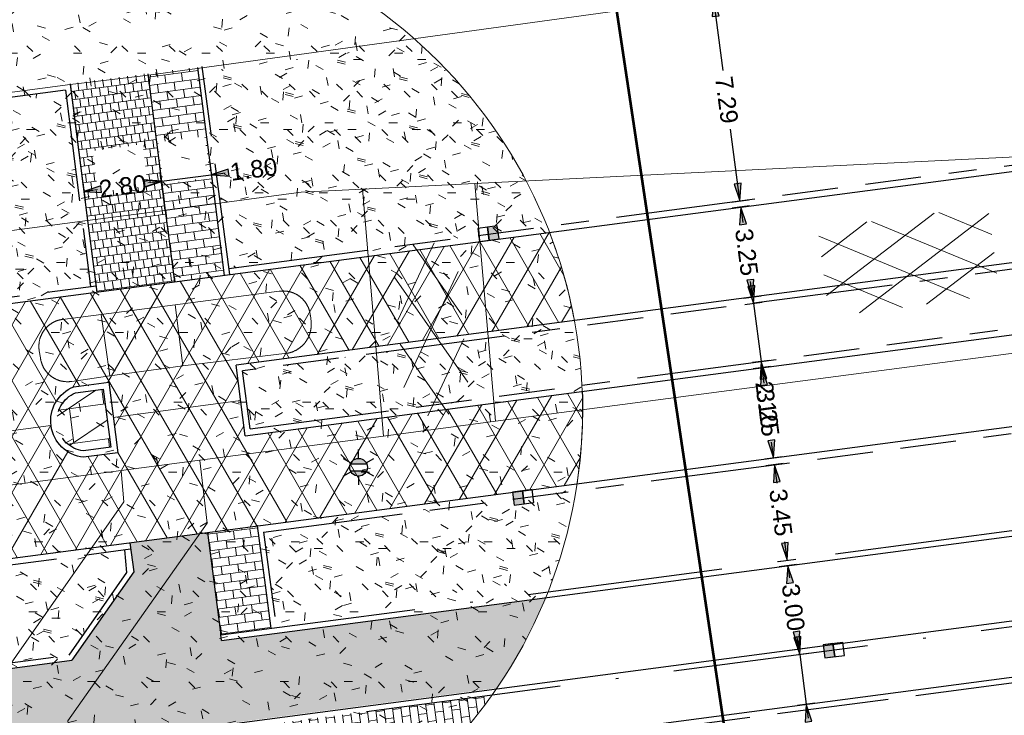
# Model space of a CAD drawing. Header units: metres. Extents: x 231584 to 239351, y 577231 to 577839.
# Tile 9 of 70: x 231854 to 231889, y 577454 to 577479. Entities that reach past the tile are written whole.
import ezdxf

# ---------------------------------------------------------------- set-up
doc = ezdxf.new("R2010")
doc.units = ezdxf.units.M
doc.header["$MEASUREMENT"] = 0
for name, pattern in [('VH-GELEIDEBAND_70_200X150', [11, 7, -2, 0, -2]), ('VH-OPSLUITBAND_100X200_A', [10, 4, -1, 4, -1]), ('VH-RWSBAND_115X225X200', [14, 5, -1, 2, -1, 2, -1, 1, -1])]:
    doc.linetypes.add(name, pattern=pattern)
doc.layers.get('Defpoints').update_dxf_attribs({"color": 6, "lineweight": 0})
for name, color, linetype, lineweight in [('N-WE-GR-GRAS_BERM-A-500', 72, 'Continuous', 13), ('N-WE-IE-MEUBILAIR_WEGMEUBILAIR_LICHTMAST-S', 7, 'Continuous', 30), ('N-WE-RI-HWA_KOLK_RWSKOLK-S', 150, 'Continuous', 30), ('N-WE-VH-KANTOPSLUITING_GELEIDEBAND_70 200X150-G', 30, 'VH-GELEIDEBAND_70_200X150', 30), ('N-WE-VH-KANTOPSLUITING_OPSLUITBAND_100X200-G', 150, 'VH-OPSLUITBAND_100X200_A', 30), ('N-WE-VH-KANTOPSLUITING_TROTTOIRBAND_RWS_115 225X200-G', 6, 'VH-RWSBAND_115X225X200', 30), ('N-WE-VH-KANTVERHARDING-G', 4, 'Continuous', 30), ('N-WE-VH-VERHARDING_CRETEPRINT-AD', 42, 'Continuous', 13), ('N-XX-OB-BEKLEDING_BITUMEN-A-1000', 8, 'Continuous', 13), ('N-XX-VH-VERHARDING_TEGEL_600X300-A', 8, 'Continuous', 13), ('S01', 7, 'Continuous', 0), ('V01', 8, 'Continuous', 0), ('V02', 253, 'Continuous', 0), ('X-XX-AL-DETAIL2-G', 7, 'Continuous', 30), ('X-XX-AL-VERWIJZING_PROFIEL-S', 150, 'Continuous', 30)]:
    doc.layers.add(name, color=color, linetype=linetype, lineweight=lineweight)
doc.layers.add('N-WE-VH-VERHARDING_TEGEL_300X300-A-200', color=7, linetype='Continuous', lineweight=13, true_color=0xff003c)
doc.styles.add('NLCS', font='arial.ttf')
doc.dimstyles.new('LI_ANNOM_S_AR', dxfattribs={"dimtxt": 2.5, "dimasz": 1, "dimexe": 0, "dimexo": 0, "dimgap": 1, "dimtad": 0, "dimzin": 2, "dimdsep": 46, "dimtxsty": 'NLCS', "dimblk": 'StagDimArrow', "dimcen": 0.09, "dimse1": 1, "dimse2": 1, "dimclrd": 1, "dimclre": 1, "dimclrt": 7, "dimazin": 0, "dimtfac": 1, "dimtdec": 0, "dimtmove": 0, "dimatfit": 1, "dimldrblk": 'StagDimArrow', "dimfxl": 1, "dimtolj": 1, "dimtzin": 2, "dimarcsym": 0})

# ---------------------------------------------------------------- blocks, each defined once
blk = doc.blocks.new('StagDimArrow')
at = {"color": 0}
blk.add_line((0, -12.5), (0, 12.5), dxfattribs=at)
blk.add_lwpolyline([(0, 0), (-25, 5), (-25, -5)], close=True, dxfattribs=at)
at = {"color": 0, "extrusion": (0, 0, -1)}
blk.add_solid([(0, 0), (25, 5), (25, -5)], dxfattribs=at)
blk = doc.blocks.new('*D116')
at = {"color": 1, "linetype": 'Continuous', "lineweight": -2, "transparency": 16777216}
for p, q in [((231878.596, 577479.648), (231878.93, 577477.107)), ((231879.54, 577472.465), (231879.206, 577475.006))]:
    blk.add_line(p, q, dxfattribs=at)
at = {"layer": 'Defpoints', "color": 0, "linetype": 'Continuous', "transparency": 16777216}
for p in [(231877.972, 577479.591), (231879.543, 577472.44), (231878.015, 577472.24)]:
    blk.add_point(p, dxfattribs=at)
at = {"color": 1, "linetype": 'Continuous', "lineweight": -2, "transparency": 16777216, "xscale": 0.025, "yscale": 0.025, "zscale": 0.025}
for p, rotation in [((231878.592, 577479.672), 97.48662527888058), ((231879.543, 577472.44), 277.4866252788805)]:
    blk.add_blockref('StagDimArrow', p, dxfattribs=dict(at, rotation=rotation))
at = {"color": 7, "linetype": 'Continuous', "transparency": 16777216, "insert": (231879.068, 577476.056), "char_height": 0.625, "attachment_point": 5, "rotation": 277.4866, "style": 'NLCS'}
blk.add_mtext('\\A1;7.29', dxfattribs=at)
blk = doc.blocks.new('*D118')
at = {"color": 1, "linetype": 'Continuous', "lineweight": -2, "transparency": 16777216}
for p, q in [((231879.575, 577472.193), (231879.645, 577471.661)), ((231879.992, 577469.02), (231879.922, 577469.551))]:
    blk.add_line(p, q, dxfattribs=at)
at = {"layer": 'Defpoints', "color": 0, "linetype": 'Continuous', "transparency": 16777216}
for p in [(231878.044, 577472.017), (231879.996, 577468.995), (231878.467, 577468.794)]:
    blk.add_point(p, dxfattribs=at)
at = {"color": 1, "linetype": 'Continuous', "lineweight": -2, "transparency": 16777216, "xscale": 0.025, "yscale": 0.025, "zscale": 0.025}
for p, rotation in [((231879.572, 577472.217), 97.48662527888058), ((231879.996, 577468.995), 277.4866252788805)]:
    blk.add_blockref('StagDimArrow', p, dxfattribs=dict(at, rotation=rotation))
at = {"color": 7, "linetype": 'Continuous', "transparency": 16777216, "insert": (231879.784, 577470.606), "char_height": 0.625, "attachment_point": 5, "rotation": 277.4866, "style": 'NLCS'}
blk.add_mtext('\\A1;3.25', dxfattribs=at)
blk = doc.blocks.new('*D120')
at = {"color": 1, "linetype": 'Continuous', "lineweight": -2, "transparency": 16777216}
for p, q in [((231880.028, 577468.798), (231880.025, 577468.822)), ((231880.031, 577468.773), (231880.305, 577466.691)), ((231880.308, 577466.666), (231880.37, 577466.195))]:
    blk.add_line(p, q, dxfattribs=at)
at = {"layer": 'Defpoints', "color": 0, "linetype": 'Continuous', "transparency": 16777216}
for p in [(231878.497, 577468.571), (231878.741, 577466.485), (231880.305, 577466.691)]:
    blk.add_point(p, dxfattribs=at)
at = {"color": 1, "linetype": 'Continuous', "lineweight": -2, "transparency": 16777216, "xscale": 0.025, "yscale": 0.025, "zscale": 0.025}
for p, rotation in [((231880.031, 577468.773), 277.4866252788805), ((231880.305, 577466.691), 97.48662527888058)]:
    blk.add_blockref('StagDimArrow', p, dxfattribs=dict(at, rotation=rotation))
at = {"color": 7, "linetype": 'Continuous', "transparency": 16777216, "insert": (231880.509, 577465.138), "char_height": 0.625, "attachment_point": 5, "rotation": 277.4866, "style": 'NLCS'}
blk.add_mtext('\\A1;2.10', dxfattribs=at)
blk = doc.blocks.new('*D122')
at = {"color": 1, "linetype": 'Continuous', "lineweight": -2, "transparency": 16777216}
for p, q in [((231880.331, 577466.442), (231880.401, 577465.91)), ((231880.748, 577463.269), (231880.678, 577463.801))]:
    blk.add_line(p, q, dxfattribs=at)
at = {"layer": 'Defpoints', "color": 0, "linetype": 'Continuous', "transparency": 16777216}
for p in [(231878.77, 577466.262), (231880.751, 577463.245), (231879.223, 577463.044)]:
    blk.add_point(p, dxfattribs=at)
at = {"color": 1, "linetype": 'Continuous', "lineweight": -2, "transparency": 16777216, "xscale": 0.025, "yscale": 0.025, "zscale": 0.025}
for p, rotation in [((231880.328, 577466.467), 97.48662527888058), ((231880.751, 577463.245), 277.4866252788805)]:
    blk.add_blockref('StagDimArrow', p, dxfattribs=dict(at, rotation=rotation))
at = {"color": 7, "linetype": 'Continuous', "transparency": 16777216, "insert": (231880.54, 577464.856), "char_height": 0.625, "attachment_point": 5, "rotation": 277.4866, "style": 'NLCS'}
blk.add_mtext('\\A1;3.25', dxfattribs=at)
blk = doc.blocks.new('*D124')
at = {"color": 1, "linetype": 'Continuous', "lineweight": -2, "transparency": 16777216}
for p, q in [((231880.787, 577462.972), (231880.87, 577462.341)), ((231881.23, 577459.601), (231881.147, 577460.232))]:
    blk.add_line(p, q, dxfattribs=at)
at = {"layer": 'Defpoints', "color": 0, "linetype": 'Continuous', "transparency": 16777216}
for p in [(231879.256, 577462.796), (231879.705, 577459.375), (231881.233, 577459.576)]:
    blk.add_point(p, dxfattribs=at)
at = {"color": 1, "linetype": 'Continuous', "lineweight": -2, "transparency": 16777216, "xscale": 0.025, "yscale": 0.025, "zscale": 0.025}
for p, rotation in [((231880.784, 577462.997), 97.48662527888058), ((231881.233, 577459.576), 277.4866252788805)]:
    blk.add_blockref('StagDimArrow', p, dxfattribs=dict(at, rotation=rotation))
at = {"color": 7, "linetype": 'Continuous', "transparency": 16777216, "insert": (231881.009, 577461.286), "char_height": 0.625, "attachment_point": 5, "rotation": 277.4866, "style": 'NLCS'}
blk.add_mtext('\\A1;3.45', dxfattribs=at)
blk = doc.blocks.new('*D126')
at = {"color": 1, "linetype": 'Continuous', "lineweight": -2, "transparency": 16777216}
for p, q in [((231881.263, 577459.353), (231881.317, 577458.942)), ((231881.647, 577456.427), (231881.593, 577456.839))]:
    blk.add_line(p, q, dxfattribs=at)
at = {"layer": 'Defpoints', "color": 0, "linetype": 'Continuous', "transparency": 16777216}
for p in [(231879.731, 577459.177), (231881.65, 577456.403), (231878.621, 577456.004)]:
    blk.add_point(p, dxfattribs=at)
at = {"color": 1, "linetype": 'Continuous', "lineweight": -2, "transparency": 16777216, "xscale": 0.025, "yscale": 0.025, "zscale": 0.025}
for p, rotation in [((231881.259, 577459.378), 97.48662527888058), ((231881.65, 577456.403), 277.4866252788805)]:
    blk.add_blockref('StagDimArrow', p, dxfattribs=dict(at, rotation=rotation))
at = {"color": 7, "linetype": 'Continuous', "transparency": 16777216, "insert": (231881.455, 577457.89), "char_height": 0.625, "attachment_point": 5, "rotation": 277.4866, "style": 'NLCS'}
blk.add_mtext('\\A1;3.00', dxfattribs=at)
blk = doc.blocks.new('*U40')
at = {"color": 0, "linetype": 'ByBlock', "lineweight": 53, "ltscale": 10}
blk.add_line((1462.4, 0), (0, 0), dxfattribs=at)
blk.add_circle((-25, 0), 25, dxfattribs=at)
blk = doc.blocks.new('*D142')
at = {"color": 1, "linetype": 'Continuous', "lineweight": -2, "transparency": 16777216}
for p, q in [((231858.804, 577473.135), (231858.498, 577473.096)), ((231856.077, 577472.784), (231856.383, 577472.823))]:
    blk.add_line(p, q, dxfattribs=at)
at = {"layer": 'Defpoints', "color": 0, "linetype": 'Continuous', "transparency": 16777216}
for p in [(231858.812, 577473.275), (231856.035, 577472.917), (231856.052, 577472.781)]:
    blk.add_point(p, dxfattribs=at)
at = {"color": 1, "linetype": 'Continuous', "lineweight": -2, "transparency": 16777216, "xscale": 0.025, "yscale": 0.025, "zscale": 0.025}
for p, rotation in [((231856.052, 577472.781), 187.3442476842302), ((231858.829, 577473.138), 7.344247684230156)]:
    blk.add_blockref('StagDimArrow', p, dxfattribs=dict(at, rotation=rotation))
at = {"color": 7, "linetype": 'Continuous', "transparency": 16777216, "insert": (231857.441, 577472.96), "char_height": 0.625, "attachment_point": 5, "rotation": 7.3442, "style": 'NLCS'}
blk.add_mtext('\\A1;2.80', dxfattribs=at)
blk = doc.blocks.new('*D144')
at = {"color": 1, "linetype": 'Continuous', "lineweight": -2, "transparency": 16777216}
for p, q in [((231858.804, 577473.142), (231858.779, 577473.138)), ((231858.828, 577473.145), (231860.614, 577473.375)), ((231860.638, 577473.378), (231861.109, 577473.439))]:
    blk.add_line(p, q, dxfattribs=at)
at = {"layer": 'Defpoints', "color": 0, "linetype": 'Continuous', "transparency": 16777216}
for p in [(231860.593, 577473.532), (231858.812, 577473.275), (231860.614, 577473.375)]:
    blk.add_point(p, dxfattribs=at)
at = {"color": 1, "linetype": 'Continuous', "lineweight": -2, "transparency": 16777216, "xscale": 0.025, "yscale": 0.025, "zscale": 0.025}
for p, rotation in [((231858.828, 577473.145), 7.344247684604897), ((231860.614, 577473.375), 187.3442476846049)]:
    blk.add_blockref('StagDimArrow', p, dxfattribs=dict(at, rotation=rotation))
at = {"color": 7, "linetype": 'Continuous', "transparency": 16777216, "insert": (231862.132, 577473.571), "char_height": 0.625, "attachment_point": 5, "rotation": 7.3442, "style": 'NLCS'}
blk.add_mtext('\\A1;1.80', dxfattribs=at)
blk = doc.blocks.new('*D148')
at = {"color": 1, "linetype": 'Continuous', "lineweight": -2, "transparency": 16777216}
for p, q in [((231881.68, 577456.23), (231881.676, 577456.255)), ((231881.683, 577456.205), (231881.917, 577454.42)), ((231881.921, 577454.396), (231881.983, 577453.925))]:
    blk.add_line(p, q, dxfattribs=at)
at = {"layer": 'Defpoints', "color": 0, "linetype": 'Continuous', "transparency": 16777216}
for p in [(231878.65, 577455.807), (231881.917, 577454.42), (231878.918, 577454.026)]:
    blk.add_point(p, dxfattribs=at)
at = {"color": 1, "linetype": 'Continuous', "lineweight": -2, "transparency": 16777216, "xscale": 0.025, "yscale": 0.025, "zscale": 0.025}
for p, rotation in [((231881.683, 577456.205), 277.4866252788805), ((231881.917, 577454.42), 97.48662527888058)]:
    blk.add_blockref('StagDimArrow', p, dxfattribs=dict(at, rotation=rotation))
at = {"color": 7, "linetype": 'Continuous', "transparency": 16777216, "insert": (231882.117, 577452.903), "char_height": 0.625, "attachment_point": 5, "rotation": 277.4866, "style": 'NLCS'}
blk.add_mtext('\\A1;1.80', dxfattribs=at)
blk = doc.blocks.new('N-SIE-WEG_LICHTMAST-SO')
at = {"linetype": 'Continuous'}
h = blk.add_hatch(color=256, dxfattribs=at)
h.paths.add_polyline_path([(-11.6, -5, 0.658505), (11.6, -5)])
h.paths.add_polyline_path([(11.6, 5, 0.658505), (-11.6, 5)])
for p, q in [((0, 12.7), (0, 25.3)), ((-21.9, 12.7), (-11, 6.3)), ((-11.6, 5), (11.6, 5)), ((11, 6.3), (21.9, 12.7)), ((-21.9, -12.7), (-11, -6.3)), ((-11.6, -5), (11.6, -5)), ((0, -12.7), (0, -25.3)), ((21.9, -12.7), (11, -6.3))]:
    blk.add_line(p, q)
at = {"ltscale": 0.5}
blk.add_circle((0, 0), 12.7, dxfattribs=at)
blk = doc.blocks.new('N-SRI-KOLK_RWS-SO')
at = {"linetype": 'Continuous', "extrusion": (0, 0, -1)}
blk.add_hatch(color=256, dxfattribs=at).paths.add_polyline_path([(-11.25, 0), (-11.25, 15), (0, 15), (0, 0)])
at = {"ltscale": 0.1}
blk.add_line((0, 0), (0, 15), dxfattribs=at)
blk.add_3dface([(-11.25, 0), (11.25, 0), (11.25, 15), (-11.25, 15)])
blk.add_3dface([(0, 0), (11.25, 0), (11.25, 15), (0, 15)], dxfattribs=at)
blk = doc.blocks.new('GV6')
at = {"color": 0, "linetype": 'Continuous', "ltscale": 10, "flags": 128}
for points in [[(0.08, -3.77), (26.5, 11.48)], [(10.93, -11.5), (50.75, 11.48)], [(50.75, -11.51), (10.95, 11.48)], [(61.58, -3.79), (35.14, 11.48)], [(26.49, -11.5), (0.08, 3.76)], [(35.15, -11.51), (61.58, 3.73)]]:
    blk.add_lwpolyline(points, dxfattribs=at)
blk = doc.blocks.new('GV4')
at = {"color": 0}
for p, q in [((0, -7.52), (42, 16.74)), ((0, 6.46), (17.76, 16.72)), ((61.5, -7.5), (19.46, 16.72)), ((61.48, 6.5), (43.72, 16.74)), ((50.66, -15.24), (0, 13.98)), ((10.84, -15.24), (61.48, 13.98)), ((26.4, -15.24), (0, 0)), ((35.06, -15.24), (61.5, 0))]:
    blk.add_line(p, q, dxfattribs=at)

msp = doc.modelspace()

# ---------------------------------------------------------------- hatches: boundary and pattern name
at = {"layer": 'N-WE-GR-GRAS_BERM-A-500', "linetype": 'Continuous'}
h = msp.add_hatch(dxfattribs=at)
h.set_pattern_fill('AGR-GRAS_01', color=256, scale=0.1, pattern_type=2)
h.set_pattern_definition([(0, (-0.126, -19.7714), (2.5, 2.5), [0.3, -2]), (45, (0.874, -19.2714), (-0.282842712, 4.666904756), [0.3, -2]), (30, (0.074, -19.4714), (0.568653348, 3.215063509), [0.3, -2]), (15, (0.674, -18.5714), (0.964067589, 1.8112354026), [0.3, -2]), (135, (0.274, -14.7714), (-0.0707106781, -1.6263455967), [0.3, -2]), (150, (2.874, -18.7714), (0.5392304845, -1.4660254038), [0.3, -2]), (165, (0.474, -19.6714), (0.358630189, -1.752536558), [0.3, -2]), (85, (0.874, -18.7714), (-2.181693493, 2.600041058), [0.3, -2]), (100, (-0.126, -19.7714), (-2.780294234, 1.946782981), [0.3, -2])])
edge = h.paths.add_edge_path(flags=17)
edge.add_arc((231856.24, 577464.95), 17.669, 0, 360)
h = msp.add_hatch(dxfattribs=at)
h.set_pattern_fill('AGR-GRAS_01', color=256, scale=0.1, pattern_type=2)
h.set_pattern_definition([(0, (-0.0001, -0.0004), (2.5, 2.5), [0.3, -2]), (45, (1, 0.4996), (-0.282842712, 4.666904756), [0.3, -2]), (30, (0.2, 0.2996), (0.568653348, 3.215063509), [0.3, -2]), (15, (0.7999, 1.1996), (0.964067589, 1.8112354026), [0.3, -2]), (135, (0.3999, 4.9996), (-0.0707106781, -1.6263455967), [0.3, -2]), (150, (2.9999, 0.9996), (0.5392304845, -1.4660254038), [0.3, -2]), (165, (0.5999, 0.0996), (0.358630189, -1.752536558), [0.3, -2]), (85, (1, 0.9996), (-2.181693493, 2.600041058), [0.3, -2]), (100, (-0.0001, -0.0004), (-2.780294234, 1.946782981), [0.3, -2])])
h.paths.add_polyline_path([(231860.314, 577477.059), (231865.674, 577477.767), (231868.06, 577478.082, -0.114575), (231872.638, 577471.53), (231861.242, 577470.026)])
h = msp.add_hatch(dxfattribs=at)
h.set_pattern_fill('AGR-GRAS_01', color=256, scale=0.1, pattern_type=2)
h.set_pattern_definition([(0, (-0.0003, 0), (2.5, 2.5), [0.3, -2]), (45, (0.9997, 0.5), (-0.282842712, 4.666904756), [0.3, -2]), (30, (0.1997, 0.3), (0.568653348, 3.215063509), [0.3, -2]), (15, (0.7997, 1.2), (0.964067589, 1.8112354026), [0.3, -2]), (135, (0.3997, 5), (-0.0707106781, -1.6263455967), [0.3, -2]), (150, (2.9997, 1), (0.5392304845, -1.4660254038), [0.3, -2]), (165, (0.5997, 0.1), (0.358630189, -1.752536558), [0.3, -2]), (85, (0.9997, 1), (-2.181693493, 2.600041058), [0.3, -2]), (100, (-0.0003, 0), (-2.780294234, 1.946782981), [0.3, -2])])
h.paths.add_polyline_path([(231856.292, 577469.373), (231855.987, 577471.709), (231855.388, 577476.408), (231848.748, 577475.531), (231848.145, 577474.448), (231848.993, 577468.41)], flags=17)
h = msp.add_hatch(dxfattribs=at)
h.set_pattern_fill('AGR-GRAS_01', color=256, scale=0.1, pattern_type=2)
h.set_pattern_definition([(0, (-0.0002, -0.0002), (2.5, 2.5), [0.3, -2]), (45, (0.9998, 0.4998), (-0.282842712, 4.666904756), [0.3, -2]), (30, (0.1998, 0.2998), (0.568653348, 3.215063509), [0.3, -2]), (15, (0.7998, 1.1998), (0.964067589, 1.8112354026), [0.3, -2]), (135, (0.3998, 4.9998), (-0.0707106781, -1.6263455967), [0.3, -2]), (150, (2.9998, 0.9998), (0.5392304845, -1.4660254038), [0.3, -2]), (165, (0.5998, 0.0998), (0.358630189, -1.752536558), [0.3, -2]), (85, (0.9998, 0.9998), (-2.181693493, 2.600041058), [0.3, -2]), (100, (-0.0002, -0.0002), (-2.780294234, 1.946782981), [0.3, -2])])
h.paths.add_polyline_path([(231873.886, 577465.845, 0.029746), (231873.655, 577467.932), (231861.726, 577466.358), (231862.001, 577464.276)], flags=17)
h = msp.add_hatch(dxfattribs=at)
h.set_pattern_fill('AGR-GRAS_01', color=256, scale=0.1, pattern_type=2)
h.set_pattern_definition([(0, (-0.0007, -0.0005), (2.5, 2.5), [0.3, -2]), (45, (0.9993, 0.4995), (-0.282842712, 4.666904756), [0.3, -2]), (30, (0.1993, 0.2995), (0.568653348, 3.215063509), [0.3, -2]), (15, (0.7993, 1.1995), (0.964067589, 1.8112354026), [0.3, -2]), (135, (0.3993, 4.9995), (-0.0707106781, -1.6263455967), [0.3, -2]), (150, (2.9993, 0.9995), (0.5392304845, -1.4660254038), [0.3, -2]), (165, (0.5993, 0.0995), (0.358630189, -1.752536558), [0.3, -2]), (85, (0.9993, 0.9995), (-2.181693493, 2.600041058), [0.3, -2]), (100, (-0.0007, -0.0005), (-2.780294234, 1.946782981), [0.3, -2])])
h.paths.add_polyline_path([(231872.831, 577458.872, 0.047482), (231873.679, 577462.11), (231872.058, 577461.896), (231872.08, 577461.723), (231871.523, 577461.65), (231871.5, 577461.823), (231862.482, 577460.633), (231862.736, 577458.707), (231862.887, 577457.56)])
h = msp.add_hatch(dxfattribs=at)
h.set_pattern_fill('AGR-GRAS_01', color=256, scale=0.1, pattern_type=2)
h.set_pattern_definition([(0, (-0.0002, -0.0008), (2.5, 2.5), [0.3, -2]), (45, (0.9998, 0.4992), (-0.282842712, 4.666904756), [0.3, -2]), (30, (0.1998, 0.2992), (0.568653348, 3.215063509), [0.3, -2]), (15, (0.7998, 1.1992), (0.964067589, 1.8112354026), [0.3, -2]), (135, (0.3998, 4.9992), (-0.0707106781, -1.6263455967), [0.3, -2]), (150, (2.9998, 0.9992), (0.5392304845, -1.4660254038), [0.3, -2]), (165, (0.5998, 0.0992), (0.358630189, -1.752536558), [0.3, -2]), (85, (0.9998, 0.9992), (-2.181693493, 2.600041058), [0.3, -2]), (100, (-0.0002, -0.0008), (-2.780294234, 1.946782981), [0.3, -2])])
h.paths.add_polyline_path([(231857.579, 577459.142), (231857.511, 577459.952), (231852.233, 577459.255), (231852.252, 577459.106), (231851.695, 577459.033), (231851.675, 577459.182), (231850.122, 577458.977), (231850.129, 577458.933), (231850.622, 577455.538), (231855.507, 577456.182)])
h.paths.add_polyline_path([(231840.145, 577457.66, 0.014728), (231840.602, 577456.725, 0.038802), (231842.061, 577454.408), (231846.345, 577454.973), (231845.923, 577457.893), (231845.913, 577457.892), (231845.845, 577458.412)])
at = {"layer": 'N-WE-VH-VERHARDING_CRETEPRINT-AD', "linetype": 'Continuous'}
h = msp.add_hatch(dxfattribs=at)
h.set_pattern_fill('AVH-CRETEPRINT-SO', color=256, scale=0.1, pattern_type=2)
h.set_pattern_definition([(7.517168, (-0.0007, -0.0001), (-0.1635290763, 1.2392571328), []), (97.517168, (-0.0007, -0.0001), (-1.402786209, 1.0757280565), [1.25, -1.25]), (34.082218, (0.6258, -0.9261), (2.6970927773, 0.4749890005), [])])
h.paths.add_polyline_path([(231856.036, 577463.489), (231857.018, 577463.619), (231856.746, 577465.701), (231855.752, 577465.57, 0.76526)], flags=17)
at = {"layer": 'N-WE-VH-VERHARDING_TEGEL_300X300-A-200', "linetype": 'Continuous'}
h = msp.add_hatch(dxfattribs=at)
h.set_pattern_fill('AVH-TEGEL_300X300_HALFST90-SO', color=256, scale=0.01, pattern_type=2)
h.set_pattern_definition([(277.51717, (231923.73582, 577482.62386), (0.18795783, -0.27779822), [0.3, -0.3]), (187.51717, (231923.73582, 577482.62386), (0.039247, -0.2974217), [])])
h.paths.add_polyline_path([(231858.337, 577477), (231855.561, 577476.633), (231856.185, 577471.735), (231856.519, 577469.176), (231859.295, 577469.543), (231858.962, 577472.093)])
h.paths.add_polyline_path([(231856.554, 577472.751), (231856.362, 577474.238), (231858.16, 577474.47), (231858.351, 577472.982)], flags=16)
h = msp.add_hatch(dxfattribs=at)
h.set_pattern_fill('AVH-TEGEL_300X300_HALFST90-SO', color=256, scale=0.01, pattern_type=2)
h.set_pattern_definition([(7.517168, (-0.0001, -0.0008), (0.277798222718, 0.187957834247), [0.3, -0.3]), (277.517168, (-0.0001, -0.0008), (0.29742171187, 0.03924697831), [])])
h.paths.add_polyline_path([(231872.583, 577458.234), (231860.983, 577456.703), (231860.473, 577460.569), (231857.697, 577460.203), (231857.835, 577459.159), (231855.621, 577455.995), (231842.199, 577454.224, 0.061772), (231845.244, 577451.119), (231845.206, 577451.371), (231844.918, 577451.557), (231853.287, 577452.662), (231852.853, 577452.04), (231853.503, 577447.494, 0.041147), (231856.399, 577447.282), (231855.826, 577451.323), (231855.472, 577453.826), (231855.826, 577451.323), (231857.129, 577453.168), (231857.815, 577453.259), (231857.812, 577453.284), (231858.37, 577453.357), (231870.842, 577455.002, 0.05208)])
at = {"layer": 'N-XX-OB-BEKLEDING_BITUMEN-A-1000', "linetype": 'Continuous'}
h = msp.add_hatch(dxfattribs=at)
h.set_pattern_fill('AVH-ASFALT', color=256, scale=0.1, pattern_type=2)
h.set_pattern_definition([(60, (-0.0005, -0.0005), (-0.8660254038, 0.5), []), (120, (-0.0005, -0.0005), (-0.8660254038, -0.5), [])])
h.paths.add_polyline_path([(231872.723, 577471.314), (231838.671, 577466.821, 0.04686), (231838.63, 577463.517, -0.69854), (231839.001, 577461.079, 0.047821), (231840.05, 577457.875), (231873.712, 577462.316, 0.043062), (231873.909, 577465.621), (231861.832, 577464.027), (231861.499, 577466.555), (231873.616, 577468.154, 0.046569)], flags=17)
h.paths.add_polyline_path([(231855.694, 577465.789), (231856.94, 577465.954), (231857.27, 577463.425), (231856.038, 577463.262, -0.784338)])
at = {"layer": 'N-XX-VH-VERHARDING_TEGEL_600X300-A', "linetype": 'Continuous'}
h = msp.add_hatch(dxfattribs=at)
h.set_pattern_fill('AVH-TEGEL_600X300_HALFST-SO', color=256, scale=0.1, pattern_type=2)
h.set_pattern_definition([(187.52, (-0.0003, -0.0005), (0.03926167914, -0.29741977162), []), (277.52, (-0.0003, -0.0005), (0.59483954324, 0.0785233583), [0.3, -0.3]), (277.52, (-0.2977, -0.03976), (0.59483954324, 0.0785233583), [-0.3, 0.3])])
h.paths.add_polyline_path([(231860.122, 577477.235), (231858.337, 577477), (231858.962, 577472.093), (231859.295, 577469.543), (231861.08, 577469.778), (231860.747, 577472.323)])
h.paths.add_polyline_path([(231858.897, 577473.053), (231858.705, 577474.54), (231860.379, 577474.756), (231860.571, 577473.268)], flags=16)
h = msp.add_hatch(dxfattribs=at)
h.set_pattern_fill('AVH-TEGEL_600X300_HALFST-SO', color=256, scale=0.1, pattern_type=2)
h.set_pattern_definition([(187.52, (-0.0007, -0.0008), (0.03926167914, -0.29741977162), []), (277.52, (-0.0007, -0.0008), (0.59483954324, 0.0785233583), [0.3, -0.3]), (277.52, (-0.2981, -0.04006), (0.59483954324, 0.0785233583), [-0.3, 0.3])])
h.paths.add_polyline_path([(231862.257, 577460.805), (231862.538, 577458.681), (231862.715, 577457.133), (231860.931, 577456.898), (231860.753, 577458.446), (231860.473, 577460.569)])
h = msp.add_hatch(dxfattribs=at)
h.set_pattern_fill('AVH-TEGEL_600X300_HALFST-SO', color=256, scale=0.1, pattern_type=2)
h.set_pattern_definition([(97.52, (231859.3339, 577469.5471), (-0.2974198, -0.0392617), []), (187.52, (231859.3339, 577469.5471), (0.078523, -0.59484), [0.3, -0.3]), (187.52, (231859.29464, 577469.84453), (0.078523, -0.59484), [-0.3, 0.3])])
h.paths.add_polyline_path([(231868.989, 577452.716), (231856.072, 577451.012), (231856.035, 577451.273), (231857.242, 577452.982), (231870.67, 577454.754, -0.037431)])

# ---------------------------------------------------------------- linework, layer by layer
at = {"layer": 'Defpoints'}
for p, q in [((231857.105, 577464.689), (231861.665, 577465.291)), ((231839.668, 577462.42), (231854.874, 577464.398))]:
    msp.add_line(p, q, dxfattribs=at)
at = {"layer": 'Defpoints', "flags": 128}
msp.add_lwpolyline([(231872.723, 577471.314), (231838.671, 577466.821, 0.04686), (231838.63, 577463.517, -0.316324), (231839.668, 577462.42, -0.313044), (231839.001, 577461.079, 0.047821), (231840.05, 577457.875), (231873.712, 577462.316, 0.043062), (231873.909, 577465.621), (231861.832, 577464.027), (231861.499, 577466.555), (231873.616, 577468.154, 0.046569)], format="xyb", close=True, dxfattribs=at)
at = {"layer": 'Defpoints'}
msp.add_circle((231856.24, 577464.95), 17.669, dxfattribs=at)
at = {"layer": 'N-WE-VH-KANTOPSLUITING_GELEIDEBAND_70 200X150-G'}
for p, q in [((231860.957, 577456.901), (232025.086, 577478.559)), ((231860.983, 577456.703), (231860.957, 577456.901))]:
    msp.add_line(p, q, dxfattribs=at)
at = {"layer": 'N-WE-VH-KANTOPSLUITING_GELEIDEBAND_70 200X150-G', "flags": 128}
for points in [[(231856.035, 577451.273), (231857.242, 577452.982), (232148.676, 577491.439)], [(231862.488, 577460.583), (231862.736, 577458.707), (231862.887, 577457.56)], [(231857.511, 577459.952), (231857.579, 577459.142), (231855.507, 577456.182)]]:
    msp.add_lwpolyline(points, dxfattribs=at)
at = {"layer": 'N-WE-VH-KANTOPSLUITING_OPSLUITBAND_100X200-G'}
for p, q in [((231856.1, 577450.814), (232151.714, 577489.822)), ((231861.272, 577469.803), (231860.288, 577477.257)), ((231855.388, 577476.408), (231848.748, 577475.531)), ((231859.533, 577469.574), (231859.533, 577469.574)), ((231841.078, 577454.278), (231855.507, 577456.182))]:
    msp.add_line(p, q, dxfattribs=at)
at = {"layer": 'N-WE-VH-KANTOPSLUITING_OPSLUITBAND_100X200-G', "flags": 128}
msp.add_lwpolyline([(231855.388, 577476.408), (231855.987, 577471.709), (231856.292, 577469.373)], dxfattribs=at)
at = {"layer": 'N-WE-VH-KANTOPSLUITING_TROTTOIRBAND_RWS_115 225X200-G'}
for p, q in [((231861.242, 577470.026), (231913.262, 577476.891)), ((231912.756, 577473.092), (231861.726, 577466.358)), ((231862.001, 577464.276), (231913.004, 577471.007)), ((231862.488, 577460.583), (231932.344, 577469.801)), ((231848.794, 577468.384), (231856.49, 577469.399)), ((231862.001, 577464.276), (231861.726, 577466.358)), ((231850.113, 577458.975), (231857.726, 577459.98))]:
    msp.add_line(p, q, dxfattribs=at)
at = {"layer": 'N-WE-VH-KANTOPSLUITING_TROTTOIRBAND_RWS_115 225X200-G', "flags": 128}
msp.add_lwpolyline([(231855.752, 577465.57), (231856.746, 577465.701), (231857.018, 577463.619), (231856.036, 577463.489, -0.76526)], format="xyb", close=True, dxfattribs=at)
at = {"layer": 'N-WE-VH-KANTVERHARDING-G'}
for p, q in [((231776.288, 577458.589), (232120.921, 577504.066)), ((231777.472, 577449.617), (232144.475, 577498.046)), ((231857.129, 577453.168), (232148.375, 577491.6)), ((231856.072, 577451.012), (232151.781, 577490.033)), ((231860.983, 577456.703), (232025.112, 577478.361)), ((231912.726, 577473.315), (231861.499, 577466.555)), ((231861.832, 577464.027), (231913.034, 577470.783)), ((231861.832, 577464.027), (231861.499, 577466.555)), ((231841.031, 577454.07), (231855.621, 577455.995))]:
    msp.add_line(p, q, dxfattribs=at)
at = {"layer": 'N-WE-VH-KANTVERHARDING-G', "flags": 128}
for points in [[(231858.339, 577476.986), (231858.962, 577472.093), (231859.296, 577469.539)], [(231860.125, 577477.214), (231860.747, 577472.323), (231861.08, 577469.772)], [(231855.561, 577476.633), (231856.185, 577471.735), (231856.519, 577469.176)], [(231862.257, 577460.805), (231862.538, 577458.681), (231862.741, 577457.137)], [(231860.473, 577460.569), (231860.753, 577458.446), (231860.957, 577456.901)], [(231857.697, 577460.203), (231857.835, 577459.159), (231855.621, 577455.995)]]:
    msp.add_lwpolyline(points, dxfattribs=at)
msp.add_lwpolyline([(231855.694, 577465.789), (231856.94, 577465.954), (231857.27, 577463.425), (231856.038, 577463.262, -0.784338)], format="xyb", close=True, dxfattribs=at)
at = {"layer": 'V01', "flags": 128}
for points in [[(231895.174, 577474.284), (231894.759, 577474.281), (231870.056, 577473.065)], [(231866.024, 577472.866), (231863.829, 577472.758), (231858.949, 577472.1)], [(231870.056, 577473.065), (231866.024, 577472.866)], [(231866.783, 577464.023), (231866.024, 577472.866)], [(231870.791, 577464.55), (231870.056, 577473.065)], [(231858.949, 577472.1), (231856.185, 577471.735)], [(231856.185, 577471.735), (231848.585, 577470.731)], [(231859.322, 577468.722), (231863.04, 577469.203), (231863.052, 577469.205), (231863.065, 577469.207), (231863.077, 577469.208), (231863.089, 577469.209), (231863.102, 577469.211), (231863.114, 577469.212), (231863.127, 577469.213), (231863.139, 577469.213), (231863.151, 577469.214), (231863.164, 577469.214), (231863.176, 577469.215), (231863.201, 577469.215), (231863.214, 577469.214), (231863.238, 577469.214), (231863.251, 577469.213), (231863.263, 577469.212), (231863.276, 577469.211), (231863.288, 577469.21), (231863.3, 577469.208), (231863.313, 577469.207), (231863.325, 577469.205), (231863.337, 577469.204), (231863.35, 577469.202), (231863.362, 577469.2), (231863.374, 577469.197), (231863.386, 577469.195), (231863.399, 577469.192), (231863.411, 577469.19), (231863.423, 577469.187), (231863.435, 577469.184), (231863.447, 577469.18), (231863.459, 577469.177), (231863.471, 577469.174), (231863.483, 577469.17), (231863.494, 577469.166), (231863.506, 577469.162), (231863.518, 577469.158), (231863.53, 577469.154), (231863.541, 577469.149), (231863.553, 577469.145), (231863.564, 577469.14), (231863.576, 577469.135), (231863.587, 577469.13), (231863.599, 577469.125), (231863.61, 577469.12), (231863.621, 577469.115), (231863.632, 577469.109), (231863.654, 577469.097), (231863.665, 577469.091), (231863.676, 577469.085), (231863.687, 577469.079), (231863.697, 577469.073), (231863.708, 577469.066), (231863.719, 577469.06), (231863.729, 577469.053), (231863.739, 577469.046), (231863.75, 577469.039), (231863.76, 577469.032), (231863.77, 577469.024), (231863.78, 577469.017), (231863.79, 577469.009), (231863.799, 577469.002), (231863.809, 577468.994), (231863.819, 577468.986), (231863.828, 577468.978), (231863.837, 577468.97), (231863.847, 577468.961), (231863.856, 577468.953), (231863.865, 577468.944), (231863.874, 577468.936), (231863.883, 577468.927), (231863.891, 577468.918), (231863.9, 577468.909), (231863.908, 577468.9), (231863.917, 577468.891), (231863.925, 577468.881), (231863.933, 577468.872), (231863.941, 577468.862), (231863.949, 577468.853), (231863.965, 577468.833), (231863.972, 577468.823), (231863.979, 577468.813), (231863.987, 577468.803), (231863.994, 577468.793), (231864.001, 577468.783), (231864.008, 577468.772), (231864.014, 577468.762), (231864.021, 577468.751), (231864.027, 577468.741), (231864.034, 577468.73), (231864.04, 577468.719), (231864.046, 577468.708), (231864.052, 577468.698), (231864.058, 577468.687), (231864.063, 577468.675), (231864.069, 577468.664), (231864.074, 577468.653), (231864.079, 577468.642), (231864.085, 577468.63)], [(231856.668, 577468.377), (231859.322, 577468.722)], [(231864.085, 577468.63), (231864.089, 577468.619), (231864.094, 577468.607), (231864.099, 577468.596), (231864.103, 577468.584), (231864.108, 577468.573), (231864.112, 577468.561), (231864.116, 577468.549), (231864.12, 577468.537), (231864.123, 577468.525), (231864.127, 577468.514), (231864.13, 577468.502), (231864.134, 577468.49), (231864.137, 577468.478), (231864.14, 577468.465), (231864.143, 577468.453), (231864.145, 577468.441), (231864.148, 577468.429), (231864.152, 577468.405), (231864.154, 577468.392), (231864.156, 577468.38), (231864.158, 577468.368), (231864.16, 577468.355), (231864.161, 577468.343), (231864.186, 577468.118), (231864.187, 577468.106), (231864.188, 577468.093), (231864.189, 577468.081), (231864.19, 577468.069), (231864.191, 577468.056), (231864.191, 577468.044), (231864.192, 577468.032), (231864.192, 577467.982), (231864.191, 577467.97), (231864.191, 577467.958), (231864.19, 577467.945), (231864.19, 577467.933), (231864.189, 577467.921), (231864.188, 577467.908), (231864.186, 577467.896), (231864.185, 577467.884), (231864.183, 577467.872), (231864.182, 577467.859), (231864.18, 577467.847), (231864.178, 577467.835), (231864.174, 577467.811), (231864.171, 577467.798), (231864.169, 577467.786), (231864.154, 577467.726), (231864.15, 577467.714), (231864.147, 577467.703), (231864.143, 577467.691), (231864.139, 577467.679), (231864.135, 577467.667), (231864.131, 577467.656), (231864.127, 577467.644), (231864.123, 577467.633), (231864.118, 577467.621), (231864.113, 577467.61), (231864.109, 577467.598), (231864.104, 577467.587), (231864.099, 577467.576), (231864.093, 577467.564), (231864.088, 577467.553), (231864.083, 577467.542), (231864.077, 577467.531), (231864.071, 577467.52), (231864.065, 577467.509), (231864.059, 577467.499), (231864.053, 577467.488), (231864.047, 577467.477), (231864.041, 577467.467), (231864.034, 577467.456), (231864.028, 577467.446), (231864.021, 577467.435), (231864.014, 577467.425), (231864.007, 577467.415), (231863.993, 577467.395), (231863.985, 577467.385), (231863.978, 577467.375), (231863.97, 577467.365), (231863.963, 577467.356), (231863.947, 577467.336), (231863.939, 577467.327), (231863.931, 577467.318), (231863.922, 577467.309), (231863.914, 577467.3), (231863.906, 577467.291), (231863.888, 577467.273), (231863.88, 577467.264), (231863.871, 577467.256), (231863.862, 577467.247), (231863.853, 577467.239), (231863.843, 577467.231), (231863.834, 577467.222), (231863.825, 577467.214), (231863.815, 577467.206), (231863.806, 577467.199), (231863.786, 577467.183), (231863.776, 577467.176), (231863.766, 577467.169)], [(231854.835, 577468.016), (231854.845, 577468.024), (231854.856, 577468.031), (231854.866, 577468.038), (231854.876, 577468.045), (231854.886, 577468.051), (231854.897, 577468.058), (231854.907, 577468.064), (231854.918, 577468.071), (231854.928, 577468.077), (231854.939, 577468.083), (231854.95, 577468.089), (231854.961, 577468.095), (231854.972, 577468.1), (231854.983, 577468.106), (231854.994, 577468.111), (231855.005, 577468.117), (231855.017, 577468.122), (231855.028, 577468.127), (231855.039, 577468.131), (231855.051, 577468.136), (231855.062, 577468.141), (231855.074, 577468.145), (231855.085, 577468.149), (231855.097, 577468.153), (231855.109, 577468.157), (231855.12, 577468.161), (231855.132, 577468.165), (231855.144, 577468.168), (231855.156, 577468.171), (231855.168, 577468.175), (231855.18, 577468.178), (231855.192, 577468.181), (231855.204, 577468.183), (231855.216, 577468.186), (231855.228, 577468.188), (231855.24, 577468.191), (231855.252, 577468.193), (231855.265, 577468.195), (231855.277, 577468.196), (231855.289, 577468.198), (231856.668, 577468.377)], [(231870.791, 577464.55), (231900.616, 577468.467)], [(231854.557, 577466.581), (231854.553, 577466.593), (231854.549, 577466.604), (231854.544, 577466.616), (231854.54, 577466.627), (231854.536, 577466.639), (231854.533, 577466.651), (231854.529, 577466.663), (231854.526, 577466.675), (231854.522, 577466.687), (231854.513, 577466.723), (231854.511, 577466.735), (231854.508, 577466.747), (231854.506, 577466.759), (231854.503, 577466.771), (231854.501, 577466.783), (231854.499, 577466.795), (231854.498, 577466.808), (231854.496, 577466.82), (231854.454, 577467.07), (231854.452, 577467.082), (231854.45, 577467.094), (231854.448, 577467.107), (231854.447, 577467.119), (231854.446, 577467.131), (231854.444, 577467.143), (231854.443, 577467.156), (231854.442, 577467.168), (231854.442, 577467.18), (231854.441, 577467.193), (231854.441, 577467.205), (231854.44, 577467.217), (231854.44, 577467.254), (231854.441, 577467.267), (231854.441, 577467.279), (231854.442, 577467.291), (231854.443, 577467.304), (231854.444, 577467.316), (231854.445, 577467.328), (231854.446, 577467.341), (231854.447, 577467.353), (231854.451, 577467.377), (231854.453, 577467.39), (231854.455, 577467.402), (231854.459, 577467.426), (231854.462, 577467.438), (231854.464, 577467.45), (231854.467, 577467.462), (231854.473, 577467.486), (231854.477, 577467.498), (231854.48, 577467.51), (231854.484, 577467.522), (231854.487, 577467.533), (231854.491, 577467.545), (231854.495, 577467.557), (231854.499, 577467.568), (231854.504, 577467.58), (231854.508, 577467.592), (231854.513, 577467.603), (231854.518, 577467.614), (231854.523, 577467.626), (231854.528, 577467.637), (231854.533, 577467.648), (231854.538, 577467.659), (231854.544, 577467.67), (231854.549, 577467.681), (231854.555, 577467.692), (231854.561, 577467.703), (231854.567, 577467.714), (231854.573, 577467.725), (231854.579, 577467.735), (231854.586, 577467.746), (231854.592, 577467.756), (231854.599, 577467.767), (231854.613, 577467.787), (231854.62, 577467.797), (231854.627, 577467.807), (231854.635, 577467.817), (231854.642, 577467.827), (231854.65, 577467.837), (231854.657, 577467.846), (231854.665, 577467.856), (231854.673, 577467.865), (231854.681, 577467.875), (231854.689, 577467.884), (231854.698, 577467.893), (231854.706, 577467.902), (231854.715, 577467.911), (231854.723, 577467.92), (231854.732, 577467.928), (231854.741, 577467.937), (231854.75, 577467.945), (231854.759, 577467.954), (231854.768, 577467.962), (231854.778, 577467.97), (231854.787, 577467.978), (231854.796, 577467.986), (231854.806, 577467.994), (231854.816, 577468.001), (231854.826, 577468.009), (231854.835, 577468.016)], [(231863.766, 577467.169), (231863.756, 577467.161), (231863.746, 577467.154), (231863.736, 577467.147), (231863.726, 577467.141), (231863.715, 577467.134), (231863.705, 577467.127), (231863.694, 577467.121), (231863.684, 577467.114), (231863.673, 577467.108), (231863.662, 577467.102), (231863.652, 577467.096), (231863.641, 577467.09), (231863.63, 577467.084), (231863.619, 577467.079), (231863.608, 577467.073), (231863.596, 577467.068), (231863.563, 577467.053), (231863.551, 577467.048), (231863.54, 577467.044), (231863.528, 577467.039), (231863.517, 577467.035), (231863.505, 577467.03), (231863.493, 577467.026), (231863.482, 577467.022), (231863.47, 577467.019), (231863.458, 577467.015), (231863.446, 577467.011), (231863.435, 577467.008), (231863.423, 577467.005), (231863.411, 577467.002), (231863.399, 577466.999), (231863.387, 577466.996), (231863.375, 577466.993), (231863.362, 577466.991), (231863.35, 577466.988), (231863.338, 577466.986), (231863.326, 577466.984), (231859.591, 577466.532)], [(231856.977, 577466.179), (231855.624, 577465.979), (231855.612, 577465.977), (231855.6, 577465.975), (231855.587, 577465.974), (231855.575, 577465.972), (231855.563, 577465.971), (231855.55, 577465.97), (231855.538, 577465.969), (231855.526, 577465.968), (231855.513, 577465.967), (231855.501, 577465.967), (231855.489, 577465.966), (231855.439, 577465.966), (231855.427, 577465.967), (231855.414, 577465.967), (231855.39, 577465.969), (231855.377, 577465.97), (231855.365, 577465.971), (231855.353, 577465.972), (231855.34, 577465.974), (231855.328, 577465.975), (231855.316, 577465.977), (231855.304, 577465.979), (231855.292, 577465.981), (231855.279, 577465.983), (231855.267, 577465.986), (231855.255, 577465.988), (231855.243, 577465.991), (231855.231, 577465.994), (231855.219, 577465.997), (231855.207, 577466), (231855.195, 577466.004), (231855.183, 577466.007), (231855.171, 577466.011), (231855.16, 577466.015), (231855.148, 577466.018), (231855.136, 577466.023), (231855.125, 577466.027), (231855.113, 577466.031), (231855.102, 577466.036), (231855.09, 577466.04), (231855.079, 577466.045), (231855.067, 577466.05), (231855.045, 577466.06), (231855.034, 577466.066), (231855.023, 577466.071), (231855.012, 577466.077), (231855.001, 577466.083), (231854.99, 577466.089), (231854.979, 577466.095), (231854.968, 577466.101), (231854.958, 577466.107), (231854.947, 577466.114), (231854.937, 577466.121), (231854.926, 577466.127), (231854.906, 577466.141), (231854.896, 577466.148), (231854.886, 577466.156), (231854.876, 577466.163), (231854.866, 577466.171), (231854.856, 577466.178), (231854.847, 577466.186), (231854.837, 577466.194), (231854.828, 577466.202), (231854.818, 577466.21), (231854.809, 577466.218), (231854.8, 577466.227), (231854.791, 577466.235), (231854.782, 577466.244), (231854.773, 577466.252), (231854.765, 577466.261), (231854.756, 577466.27), (231854.748, 577466.279), (231854.739, 577466.288), (231854.731, 577466.298), (231854.723, 577466.307), (231854.715, 577466.316), (231854.699, 577466.336), (231854.692, 577466.345), (231854.684, 577466.355), (231854.677, 577466.365), (231854.67, 577466.375), (231854.656, 577466.395), (231854.649, 577466.406), (231854.642, 577466.416), (231854.635, 577466.427), (231854.629, 577466.437), (231854.623, 577466.448), (231854.616, 577466.458), (231854.61, 577466.469), (231854.604, 577466.48), (231854.599, 577466.491), (231854.593, 577466.502), (231854.588, 577466.513), (231854.582, 577466.524), (231854.577, 577466.535), (231854.572, 577466.547), (231854.567, 577466.558), (231854.562, 577466.57), (231854.557, 577466.581)], [(231859.591, 577466.532), (231856.977, 577466.179)], [(231866.783, 577464.023), (231870.791, 577464.55)], [(231860.208, 577463.16), (231866.783, 577464.023)], [(231857.389, 577462.789), (231860.208, 577463.16)], [(231850.673, 577461.907), (231854.577, 577462.42), (231857.389, 577462.789)]]:
    msp.add_lwpolyline(points, dxfattribs=at)
at = {"layer": 'V02', "flags": 128}
for points in [[(231858.365, 577476.946), (231888.567, 577481.094), (231893.299, 577481.721), (231903.522, 577480.023), (231915.499, 577481.612)], [(231858.365, 577476.946), (231855.565, 577476.605)], [(231858.949, 577472.1), (231858.365, 577476.946)], [(231848.608, 577475.69), (231855.565, 577476.605)], [(231855.565, 577476.605), (231856.185, 577471.735)], [(231859.322, 577468.722), (231859.591, 577466.532)], [(231856.977, 577466.179), (231856.668, 577468.377)], [(231854.93, 577426.057), (231855.3, 577428.747), (231856.571, 577446.065), (231855.472, 577453.825), (231860.471, 577460.908), (231860.209, 577463.152), (231860.208, 577463.16)], [(231857.389, 577462.789), (231857.39, 577462.778), (231857.483, 577461.664), (231852.495, 577454.537), (231853.721, 577445.973), (231853.209, 577438.849), (231853.048, 577438.847)]]:
    msp.add_lwpolyline(points, dxfattribs=at)
at = {"layer": 'X-XX-AL-DETAIL2-G'}
msp.add_point((231862.257, 577460.805), dxfattribs=at)

# ---------------------------------------------------------------- block references
at = {"layer": 'N-WE-IE-MEUBILAIR_WEGMEUBILAIR_LICHTMAST-S', "xscale": 0.025, "yscale": 0.025, "zscale": 0.025}
msp.add_blockref('N-SIE-WEG_LICHTMAST-SO', (231865.887, 577462.904), dxfattribs=at)
at = {"layer": 'N-WE-RI-HWA_KOLK_RWSKOLK-S'}
for p, xscale, yscale, zscale, rotation in [((231870.569, 577471.03), 0.0313, 0.0313, 0.0313, 7.547711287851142), ((231871.753, 577462.058), 0.03129999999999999, 0.03129999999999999, 0.03129999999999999, 187.4866252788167), ((231882.876, 577456.591), 0.03129999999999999, 0.03129999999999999, 0.03129999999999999, 187.4866252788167)]:
    msp.add_blockref('N-SRI-KOLK_RWS-SO', p, dxfattribs=dict(at, xscale=xscale, yscale=yscale, zscale=zscale, rotation=rotation))
at = {"layer": 'S01', "xscale": 0.1, "yscale": 0.1, "zscale": 0.1}
for name, p, rotation in [('GV4', (231882.548, 577469.797), 7.48199257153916), ('GV6', (231868.218, 577470.909), 274.905708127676)]:
    msp.add_blockref(name, p, dxfattribs=dict(at, rotation=rotation))
at = {"layer": 'X-XX-AL-VERWIJZING_PROFIEL-S', "xscale": 0.02499999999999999, "yscale": 0.02499999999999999, "zscale": 0.02499999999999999, "rotation": 98.55418067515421}
msp.add_blockref('*U40', (231879.175, 577452.318), dxfattribs=at)

# ---------------------------------------------------------------- dimensions: what is measured, and where the dimension line sits
at = {"color": 1, "linetype": 'Continuous'}
for base, p1, p2, angle, picture, middle in [((231879.543, 577472.44), (231877.972, 577479.591), (231878.015, 577472.24), 277.4866, '*D116', (231879.068, 577476.056)), ((231856.052, 577472.781), (231858.812, 577473.275), (231856.035, 577472.917), 187.3442, '*D142', (231857.441, 577472.96)), ((231879.996, 577468.995), (231878.044, 577472.017), (231878.467, 577468.794), 277.4866, '*D118', (231879.784, 577470.606)), ((231880.751, 577463.245), (231878.77, 577466.262), (231879.223, 577463.044), 277.4866, '*D122', (231880.54, 577464.856)), ((231881.233, 577459.576), (231879.256, 577462.796), (231879.705, 577459.375), 277.4866, '*D124', (231881.009, 577461.286)), ((231881.65, 577456.403), (231879.731, 577459.177), (231878.621, 577456.004), 277.4866, '*D126', (231881.455, 577457.89))]:
    dim = msp.add_linear_dim(base=base, p1=p1, p2=p2, angle=angle, dimstyle='LI_ANNOM_S_AR', override={"dimscale": 0, "dimtxt": 0.625, "dimasz": 0.025, "dimgap": 0.25, "dimcen": 0.0225}, dxfattribs=at)
    dim.commit()
    dim.dimension.update_dxf_attribs({"geometry": picture, "text_midpoint": middle})
for base, p1, p2, angle, picture, middle in [((231860.614, 577473.375), (231858.812, 577473.275), (231860.593, 577473.532), 7.3442, '*D144', (231862.132, 577473.571)), ((231880.305, 577466.691), (231878.497, 577468.571), (231878.741, 577466.485), 277.4866, '*D120', (231880.509, 577465.138)), ((231881.917, 577454.42), (231878.65, 577455.807), (231878.918, 577454.026), 277.4866, '*D148', (231882.117, 577452.903))]:
    dim = msp.add_linear_dim(base=base, p1=p1, p2=p2, angle=angle, dimstyle='LI_ANNOM_S_AR', override={"dimscale": 0, "dimtxt": 0.625, "dimasz": 0.025, "dimgap": 0.25, "dimcen": 0.0225}, dxfattribs=at)
    dim.commit()
    dim.dimension.update_dxf_attribs({"geometry": picture, "text_midpoint": middle, "dimtype": 160})

doc.saveas('drawing.dxf')
